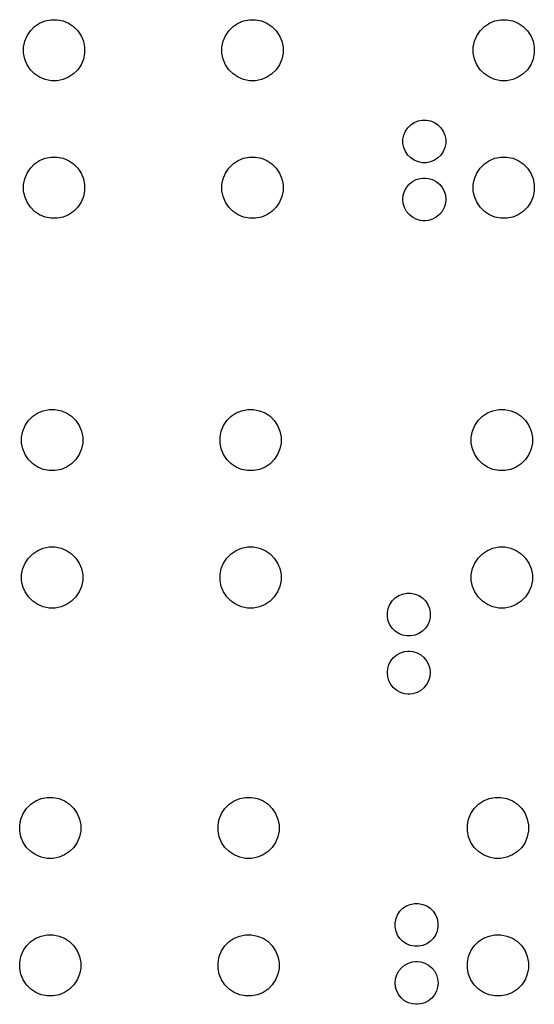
# Model space of a CAD drawing. Extents: x 3.14 to 8.97, y -6.18 to -2.48.
# Tile 6 of 8: x 6.8 to 7.46, y -4 to -2.73. Entities that reach past the tile are written whole.
import ezdxf

# ---------------------------------------------------------------- set-up
doc = ezdxf.new("R2010")
doc.units = 0
doc.header["$MEASUREMENT"] = 0
doc.layers.add('BLACK', color=7, linetype='CONTINUOUS')

msp = doc.modelspace()

# ---------------------------------------------------------------- linework, layer by layer
at = {"layer": 'BLACK', "linetype": 'CONTINUOUS'}
for p, q in [((6.81742, -2.74192), (6.82387, -2.73761)), ((6.82387, -2.73761), (6.83104, -2.73464)), ((6.83104, -2.73464), (6.83864, -2.73313)), ((6.83864, -2.73313), (6.8464, -2.73313)), ((6.8464, -2.73313), (6.854, -2.73464)), ((6.854, -2.73464), (6.86117, -2.73761)), ((6.86117, -2.73761), (6.86762, -2.74192)), ((7.07333, -2.74192), (7.07978, -2.73761)), ((7.07978, -2.73761), (7.08694, -2.73464)), ((7.08694, -2.73464), (7.09455, -2.73313)), ((7.09455, -2.73313), (7.1023, -2.73313)), ((7.1023, -2.73313), (7.10991, -2.73464)), ((7.10991, -2.73464), (7.11707, -2.73761)), ((7.11707, -2.73761), (7.12352, -2.74192)), ((7.39742, -2.74192), (7.40387, -2.73761)), ((7.40387, -2.73761), (7.41104, -2.73464)), ((7.41104, -2.73464), (7.41864, -2.73313)), ((7.41864, -2.73313), (7.4264, -2.73313)), ((7.4264, -2.73313), (7.434, -2.73464)), ((7.434, -2.73464), (7.44117, -2.73761)), ((7.44117, -2.73761), (7.44762, -2.74192)), ((6.80466, -2.76102), (6.80763, -2.75385)), ((6.80763, -2.75385), (6.81194, -2.7474)), ((6.81194, -2.7474), (6.81742, -2.74192)), ((6.86762, -2.74192), (6.8731, -2.7474)), ((6.8731, -2.7474), (6.87741, -2.75385)), ((6.87741, -2.75385), (6.88038, -2.76102)), ((7.06057, -2.76102), (7.06354, -2.75385)), ((7.06354, -2.75385), (7.06784, -2.7474)), ((7.06784, -2.7474), (7.07333, -2.74192)), ((7.12352, -2.74192), (7.12901, -2.7474)), ((7.12901, -2.7474), (7.13331, -2.75385)), ((7.13331, -2.75385), (7.13628, -2.76102)), ((7.38466, -2.76102), (7.38763, -2.75385)), ((7.38763, -2.75385), (7.39194, -2.7474)), ((7.39194, -2.7474), (7.39742, -2.74192)), ((7.44762, -2.74192), (7.4531, -2.7474)), ((7.4531, -2.7474), (7.45741, -2.75385)), ((7.45741, -2.75385), (7.46038, -2.76102)), ((6.80315, -2.76862), (6.80466, -2.76102)), ((6.88038, -2.76102), (6.88189, -2.76862)), ((7.05906, -2.76862), (7.06057, -2.76102)), ((7.13628, -2.76102), (7.1378, -2.76862)), ((7.38315, -2.76862), (7.38466, -2.76102)), ((7.46038, -2.76102), (7.46189, -2.76862)), ((6.80315, -2.77638), (6.80315, -2.76862)), ((6.80466, -2.78398), (6.80315, -2.77638)), ((6.88189, -2.77638), (6.88038, -2.78398)), ((6.88189, -2.76862), (6.88189, -2.77638)), ((7.05906, -2.77638), (7.05906, -2.76862)), ((7.06057, -2.78398), (7.05906, -2.77638)), ((7.1378, -2.77638), (7.13628, -2.78398)), ((7.1378, -2.76862), (7.1378, -2.77638)), ((7.38315, -2.77638), (7.38315, -2.76862)), ((7.38466, -2.78398), (7.38315, -2.77638)), ((7.46189, -2.77638), (7.46038, -2.78398)), ((7.46189, -2.76862), (7.46189, -2.77638)), ((6.80763, -2.79115), (6.80466, -2.78398)), ((6.81194, -2.7976), (6.80763, -2.79115)), ((6.87741, -2.79115), (6.8731, -2.7976)), ((6.88038, -2.78398), (6.87741, -2.79115)), ((7.06354, -2.79115), (7.06057, -2.78398)), ((7.06784, -2.7976), (7.06354, -2.79115)), ((7.13331, -2.79115), (7.12901, -2.7976)), ((7.13628, -2.78398), (7.13331, -2.79115)), ((7.38763, -2.79115), (7.38466, -2.78398)), ((7.39194, -2.7976), (7.38763, -2.79115)), ((7.45741, -2.79115), (7.4531, -2.7976)), ((7.46038, -2.78398), (7.45741, -2.79115)), ((6.81742, -2.80308), (6.81194, -2.7976)), ((6.82387, -2.80739), (6.81742, -2.80308)), ((6.86762, -2.80308), (6.86117, -2.80739)), ((6.8731, -2.7976), (6.86762, -2.80308)), ((7.07333, -2.80308), (7.06784, -2.7976)), ((7.07978, -2.80739), (7.07333, -2.80308)), ((7.12352, -2.80308), (7.11707, -2.80739)), ((7.12901, -2.7976), (7.12352, -2.80308)), ((7.39742, -2.80308), (7.39194, -2.7976)), ((7.40387, -2.80739), (7.39742, -2.80308)), ((7.44762, -2.80308), (7.44117, -2.80739)), ((7.4531, -2.7976), (7.44762, -2.80308)), ((6.83104, -2.81036), (6.82387, -2.80739)), ((6.83864, -2.81187), (6.83104, -2.81036)), ((6.8464, -2.81187), (6.83864, -2.81187)), ((6.854, -2.81036), (6.8464, -2.81187)), ((6.86117, -2.80739), (6.854, -2.81036)), ((7.08694, -2.81036), (7.07978, -2.80739)), ((7.09455, -2.81187), (7.08694, -2.81036)), ((7.1023, -2.81187), (7.09455, -2.81187)), ((7.10991, -2.81036), (7.1023, -2.81187)), ((7.11707, -2.80739), (7.10991, -2.81036)), ((7.41104, -2.81036), (7.40387, -2.80739)), ((7.41864, -2.81187), (7.41104, -2.81036)), ((7.4264, -2.81187), (7.41864, -2.81187)), ((7.434, -2.81036), (7.4264, -2.81187)), ((7.44117, -2.80739), (7.434, -2.81036)), ((7.30243, -2.86859), (7.30695, -2.86558)), ((7.30695, -2.86558), (7.31196, -2.8635)), ((7.31196, -2.8635), (7.31729, -2.86244)), ((7.31729, -2.86244), (7.32271, -2.86244)), ((7.32271, -2.86244), (7.32804, -2.8635)), ((7.32804, -2.8635), (7.33305, -2.86558)), ((7.33305, -2.86558), (7.33757, -2.86859)), ((7.2935, -2.88196), (7.29558, -2.87695)), ((7.29558, -2.87695), (7.29859, -2.87243)), ((7.29859, -2.87243), (7.30243, -2.86859)), ((7.33757, -2.86859), (7.34141, -2.87243)), ((7.34141, -2.87243), (7.34442, -2.87695)), ((7.34442, -2.87695), (7.3465, -2.88196)), ((7.29244, -2.88729), (7.2935, -2.88196)), ((7.29244, -2.89271), (7.29244, -2.88729)), ((7.2935, -2.89804), (7.29244, -2.89271)), ((7.3465, -2.88196), (7.34756, -2.88729)), ((7.34756, -2.89271), (7.3465, -2.89804)), ((7.34756, -2.88729), (7.34756, -2.89271)), ((7.29558, -2.90305), (7.2935, -2.89804)), ((7.29859, -2.90757), (7.29558, -2.90305)), ((7.34442, -2.90305), (7.34141, -2.90757)), ((7.3465, -2.89804), (7.34442, -2.90305)), ((6.81194, -2.92457), (6.81742, -2.91908)), ((6.81742, -2.91908), (6.82387, -2.91478)), ((6.82387, -2.91478), (6.83104, -2.91181)), ((6.83104, -2.91181), (6.83864, -2.9103)), ((6.83864, -2.9103), (6.8464, -2.9103)), ((6.8464, -2.9103), (6.854, -2.91181)), ((6.854, -2.91181), (6.86117, -2.91478)), ((6.86117, -2.91478), (6.86762, -2.91908)), ((6.86762, -2.91908), (6.8731, -2.92457)), ((7.06784, -2.92457), (7.07333, -2.91908)), ((7.07333, -2.91908), (7.07978, -2.91478)), ((7.07978, -2.91478), (7.08694, -2.91181)), ((7.08694, -2.91181), (7.09455, -2.9103)), ((7.09455, -2.9103), (7.1023, -2.9103)), ((7.1023, -2.9103), (7.10991, -2.91181)), ((7.10991, -2.91181), (7.11707, -2.91478)), ((7.11707, -2.91478), (7.12352, -2.91908)), ((7.12352, -2.91908), (7.12901, -2.92457)), ((7.30243, -2.91141), (7.29859, -2.90757)), ((7.30695, -2.91442), (7.30243, -2.91141)), ((7.31196, -2.9165), (7.30695, -2.91442)), ((7.31729, -2.91756), (7.31196, -2.9165)), ((7.32271, -2.91756), (7.31729, -2.91756)), ((7.32804, -2.9165), (7.32271, -2.91756)), ((7.33305, -2.91442), (7.32804, -2.9165)), ((7.33757, -2.91141), (7.33305, -2.91442)), ((7.34141, -2.90757), (7.33757, -2.91141)), ((7.39194, -2.92457), (7.39742, -2.91908)), ((7.39742, -2.91908), (7.40387, -2.91478)), ((7.40387, -2.91478), (7.41104, -2.91181)), ((7.41104, -2.91181), (7.41864, -2.9103)), ((7.41864, -2.9103), (7.4264, -2.9103)), ((7.4264, -2.9103), (7.434, -2.91181)), ((7.434, -2.91181), (7.44117, -2.91478)), ((7.44117, -2.91478), (7.44762, -2.91908)), ((7.44762, -2.91908), (7.4531, -2.92457)), ((6.80466, -2.93818), (6.80763, -2.93102)), ((6.80763, -2.93102), (6.81194, -2.92457)), ((6.8731, -2.92457), (6.87741, -2.93102)), ((6.87741, -2.93102), (6.88038, -2.93818)), ((7.06057, -2.93818), (7.06354, -2.93102)), ((7.06354, -2.93102), (7.06784, -2.92457)), ((7.12901, -2.92457), (7.13331, -2.93102)), ((7.13331, -2.93102), (7.13628, -2.93818)), ((7.38466, -2.93818), (7.38763, -2.93102)), ((7.38763, -2.93102), (7.39194, -2.92457)), ((7.4531, -2.92457), (7.45741, -2.93102)), ((7.45741, -2.93102), (7.46038, -2.93818)), ((6.80315, -2.94579), (6.80466, -2.93818)), ((6.88038, -2.93818), (6.88189, -2.94579)), ((7.05906, -2.94579), (7.06057, -2.93818)), ((7.13628, -2.93818), (7.1378, -2.94579)), ((7.30042, -2.94522), (7.30461, -2.94178)), ((7.30461, -2.94178), (7.3094, -2.93922)), ((7.3094, -2.93922), (7.3146, -2.93764)), ((7.3146, -2.93764), (7.31865, -2.93724)), ((7.31865, -2.93724), (7.32135, -2.93724)), ((7.32135, -2.93724), (7.3254, -2.93764)), ((7.3254, -2.93764), (7.3306, -2.93922)), ((7.3306, -2.93922), (7.33539, -2.94178)), ((7.33539, -2.94178), (7.33958, -2.94522)), ((7.38315, -2.94579), (7.38466, -2.93818)), ((7.46038, -2.93818), (7.46189, -2.94579)), ((6.80315, -2.95354), (6.80315, -2.94579)), ((6.80466, -2.96115), (6.80315, -2.95354)), ((6.88189, -2.95354), (6.88038, -2.96115)), ((6.88189, -2.94579), (6.88189, -2.95354)), ((7.05906, -2.95354), (7.05906, -2.94579)), ((7.06057, -2.96115), (7.05906, -2.95354)), ((7.1378, -2.95354), (7.13628, -2.96115)), ((7.1378, -2.94579), (7.1378, -2.95354)), ((7.29284, -2.9594), (7.29442, -2.95421)), ((7.29442, -2.95421), (7.29697, -2.94942)), ((7.29697, -2.94942), (7.30042, -2.94522)), ((7.33958, -2.94522), (7.34303, -2.94942)), ((7.34303, -2.94942), (7.34558, -2.95421)), ((7.34558, -2.95421), (7.34716, -2.9594)), ((7.38315, -2.95354), (7.38315, -2.94579)), ((7.38466, -2.96115), (7.38315, -2.95354)), ((7.46189, -2.95354), (7.46038, -2.96115)), ((7.46189, -2.94579), (7.46189, -2.95354)), ((6.80763, -2.96831), (6.80466, -2.96115)), ((6.81194, -2.97476), (6.80763, -2.96831)), ((6.87741, -2.96831), (6.8731, -2.97476)), ((6.88038, -2.96115), (6.87741, -2.96831)), ((7.06354, -2.96831), (7.06057, -2.96115)), ((7.06784, -2.97476), (7.06354, -2.96831)), ((7.13331, -2.96831), (7.12901, -2.97476)), ((7.13628, -2.96115), (7.13331, -2.96831)), ((7.29231, -2.9648), (7.29284, -2.9594)), ((7.29284, -2.97021), (7.29231, -2.9648)), ((7.34716, -2.9594), (7.34769, -2.9648)), ((7.34769, -2.9648), (7.34716, -2.97021)), ((7.38763, -2.96831), (7.38466, -2.96115)), ((7.39194, -2.97476), (7.38763, -2.96831)), ((7.45741, -2.96831), (7.4531, -2.97476)), ((7.46038, -2.96115), (7.45741, -2.96831)), ((6.81742, -2.98025), (6.81194, -2.97476)), ((6.82387, -2.98455), (6.81742, -2.98025)), ((6.86762, -2.98025), (6.86117, -2.98455)), ((6.8731, -2.97476), (6.86762, -2.98025)), ((7.07333, -2.98025), (7.06784, -2.97476)), ((7.07978, -2.98455), (7.07333, -2.98025)), ((7.12352, -2.98025), (7.11707, -2.98455)), ((7.12901, -2.97476), (7.12352, -2.98025)), ((7.29442, -2.9754), (7.29284, -2.97021)), ((7.29697, -2.98019), (7.29442, -2.9754)), ((7.30042, -2.98438), (7.29697, -2.98019)), ((7.34303, -2.98019), (7.33958, -2.98438)), ((7.34558, -2.9754), (7.34303, -2.98019)), ((7.34716, -2.97021), (7.34558, -2.9754)), ((7.39742, -2.98025), (7.39194, -2.97476)), ((7.40387, -2.98455), (7.39742, -2.98025)), ((7.44762, -2.98025), (7.44117, -2.98455)), ((7.4531, -2.97476), (7.44762, -2.98025)), ((6.83104, -2.98752), (6.82387, -2.98455)), ((6.83864, -2.98904), (6.83104, -2.98752)), ((6.8464, -2.98904), (6.83864, -2.98904)), ((6.854, -2.98752), (6.8464, -2.98904)), ((6.86117, -2.98455), (6.854, -2.98752)), ((7.08694, -2.98752), (7.07978, -2.98455)), ((7.09455, -2.98904), (7.08694, -2.98752)), ((7.1023, -2.98904), (7.09455, -2.98904)), ((7.10991, -2.98752), (7.1023, -2.98904)), ((7.11707, -2.98455), (7.10991, -2.98752)), ((7.30461, -2.98783), (7.30042, -2.98438)), ((7.3094, -2.99039), (7.30461, -2.98783)), ((7.3146, -2.99196), (7.3094, -2.99039)), ((7.31865, -2.99236), (7.3146, -2.99196)), ((7.32135, -2.99236), (7.31865, -2.99236)), ((7.3254, -2.99196), (7.32135, -2.99236)), ((7.3306, -2.99039), (7.3254, -2.99196)), ((7.33539, -2.98783), (7.3306, -2.99039)), ((7.33958, -2.98438), (7.33539, -2.98783)), ((7.41104, -2.98752), (7.40387, -2.98455)), ((7.41864, -2.98904), (7.41104, -2.98752)), ((7.4264, -2.98904), (7.41864, -2.98904)), ((7.434, -2.98752), (7.4264, -2.98904)), ((7.44117, -2.98455), (7.434, -2.98752)), ((6.82852, -3.23714), (6.83612, -3.23563)), ((6.83612, -3.23563), (6.84388, -3.23563)), ((6.84388, -3.23563), (6.85148, -3.23714)), ((7.08442, -3.23714), (7.09203, -3.23563)), ((7.09203, -3.23563), (7.09978, -3.23563)), ((7.09978, -3.23563), (7.10739, -3.23714)), ((7.40852, -3.23714), (7.41612, -3.23563)), ((7.41612, -3.23563), (7.42388, -3.23563)), ((7.42388, -3.23563), (7.43148, -3.23714)), ((6.80942, -3.2499), (6.8149, -3.24442)), ((6.8149, -3.24442), (6.82135, -3.24011)), ((6.82135, -3.24011), (6.82852, -3.23714)), ((6.85148, -3.23714), (6.85865, -3.24011)), ((6.85865, -3.24011), (6.8651, -3.24442)), ((6.8651, -3.24442), (6.87058, -3.2499)), ((7.06532, -3.2499), (7.07081, -3.24442)), ((7.07081, -3.24442), (7.07726, -3.24011)), ((7.07726, -3.24011), (7.08442, -3.23714)), ((7.10739, -3.23714), (7.11455, -3.24011)), ((7.11455, -3.24011), (7.121, -3.24442)), ((7.121, -3.24442), (7.12649, -3.2499)), ((7.38942, -3.2499), (7.3949, -3.24442)), ((7.3949, -3.24442), (7.40135, -3.24011)), ((7.40135, -3.24011), (7.40852, -3.23714)), ((7.43148, -3.23714), (7.43865, -3.24011)), ((7.43865, -3.24011), (7.4451, -3.24442)), ((7.4451, -3.24442), (7.45058, -3.2499)), ((6.80214, -3.26352), (6.80511, -3.25635)), ((6.80511, -3.25635), (6.80942, -3.2499)), ((6.87058, -3.2499), (6.87489, -3.25635)), ((6.87489, -3.25635), (6.87786, -3.26352)), ((7.05805, -3.26352), (7.06102, -3.25635)), ((7.06102, -3.25635), (7.06532, -3.2499)), ((7.12649, -3.2499), (7.13079, -3.25635)), ((7.13079, -3.25635), (7.13376, -3.26352)), ((7.38214, -3.26352), (7.38511, -3.25635)), ((7.38511, -3.25635), (7.38942, -3.2499)), ((7.45058, -3.2499), (7.45489, -3.25635)), ((7.45489, -3.25635), (7.45786, -3.26352)), ((6.80063, -3.27112), (6.80214, -3.26352)), ((6.80063, -3.27888), (6.80063, -3.27112)), ((6.87786, -3.26352), (6.87937, -3.27112)), ((6.87937, -3.27112), (6.87937, -3.27888)), ((7.05654, -3.27112), (7.05805, -3.26352)), ((7.05654, -3.27888), (7.05654, -3.27112)), ((7.13376, -3.26352), (7.13528, -3.27112)), ((7.13528, -3.27112), (7.13528, -3.27888)), ((7.38063, -3.27112), (7.38214, -3.26352)), ((7.38063, -3.27888), (7.38063, -3.27112)), ((7.45786, -3.26352), (7.45937, -3.27112)), ((7.45937, -3.27112), (7.45937, -3.27888)), ((6.80214, -3.28648), (6.80063, -3.27888)), ((6.80511, -3.29365), (6.80214, -3.28648)), ((6.87786, -3.28648), (6.87489, -3.29365)), ((6.87937, -3.27888), (6.87786, -3.28648)), ((7.05805, -3.28648), (7.05654, -3.27888)), ((7.06102, -3.29365), (7.05805, -3.28648)), ((7.13376, -3.28648), (7.13079, -3.29365)), ((7.13528, -3.27888), (7.13376, -3.28648)), ((7.38214, -3.28648), (7.38063, -3.27888)), ((7.38511, -3.29365), (7.38214, -3.28648)), ((7.45786, -3.28648), (7.45489, -3.29365)), ((7.45937, -3.27888), (7.45786, -3.28648)), ((6.80942, -3.3001), (6.80511, -3.29365)), ((6.87489, -3.29365), (6.87058, -3.3001)), ((7.06532, -3.3001), (7.06102, -3.29365)), ((7.13079, -3.29365), (7.12649, -3.3001)), ((7.38942, -3.3001), (7.38511, -3.29365)), ((7.45489, -3.29365), (7.45058, -3.3001)), ((6.8149, -3.30558), (6.80942, -3.3001)), ((6.82135, -3.30989), (6.8149, -3.30558)), ((6.82852, -3.31286), (6.82135, -3.30989)), ((6.85865, -3.30989), (6.85148, -3.31286)), ((6.8651, -3.30558), (6.85865, -3.30989)), ((6.87058, -3.3001), (6.8651, -3.30558)), ((7.07081, -3.30558), (7.06532, -3.3001)), ((7.07726, -3.30989), (7.07081, -3.30558)), ((7.08442, -3.31286), (7.07726, -3.30989)), ((7.11455, -3.30989), (7.10739, -3.31286)), ((7.121, -3.30558), (7.11455, -3.30989)), ((7.12649, -3.3001), (7.121, -3.30558)), ((7.3949, -3.30558), (7.38942, -3.3001)), ((7.40135, -3.30989), (7.3949, -3.30558)), ((7.40852, -3.31286), (7.40135, -3.30989)), ((7.43865, -3.30989), (7.43148, -3.31286)), ((7.4451, -3.30558), (7.43865, -3.30989)), ((7.45058, -3.3001), (7.4451, -3.30558)), ((6.83612, -3.31437), (6.82852, -3.31286)), ((6.84388, -3.31437), (6.83612, -3.31437)), ((6.85148, -3.31286), (6.84388, -3.31437)), ((7.09203, -3.31437), (7.08442, -3.31286)), ((7.09978, -3.31437), (7.09203, -3.31437)), ((7.10739, -3.31286), (7.09978, -3.31437)), ((7.41612, -3.31437), (7.40852, -3.31286)), ((7.42388, -3.31437), (7.41612, -3.31437)), ((7.43148, -3.31286), (7.42388, -3.31437)), ((6.82852, -3.41431), (6.83612, -3.4128)), ((6.83612, -3.4128), (6.84388, -3.4128)), ((6.84388, -3.4128), (6.85148, -3.41431)), ((7.08442, -3.41431), (7.09203, -3.4128)), ((7.09203, -3.4128), (7.09978, -3.4128)), ((7.09978, -3.4128), (7.10739, -3.41431)), ((7.40852, -3.41431), (7.41612, -3.4128)), ((7.41612, -3.4128), (7.42388, -3.4128)), ((7.42388, -3.4128), (7.43148, -3.41431)), ((6.80942, -3.42707), (6.8149, -3.42158)), ((6.8149, -3.42158), (6.82135, -3.41728)), ((6.82135, -3.41728), (6.82852, -3.41431)), ((6.85148, -3.41431), (6.85865, -3.41728)), ((6.85865, -3.41728), (6.8651, -3.42158)), ((6.8651, -3.42158), (6.87058, -3.42707)), ((7.06532, -3.42707), (7.07081, -3.42158)), ((7.07081, -3.42158), (7.07726, -3.41728)), ((7.07726, -3.41728), (7.08442, -3.41431)), ((7.10739, -3.41431), (7.11455, -3.41728)), ((7.11455, -3.41728), (7.121, -3.42158)), ((7.121, -3.42158), (7.12649, -3.42707)), ((7.38942, -3.42707), (7.3949, -3.42158)), ((7.3949, -3.42158), (7.40135, -3.41728)), ((7.40135, -3.41728), (7.40852, -3.41431)), ((7.43148, -3.41431), (7.43865, -3.41728)), ((7.43865, -3.41728), (7.4451, -3.42158)), ((7.4451, -3.42158), (7.45058, -3.42707)), ((6.80214, -3.44068), (6.80511, -3.43352)), ((6.80511, -3.43352), (6.80942, -3.42707)), ((6.87058, -3.42707), (6.87489, -3.43352)), ((6.87489, -3.43352), (6.87786, -3.44068)), ((7.05805, -3.44068), (7.06102, -3.43352)), ((7.06102, -3.43352), (7.06532, -3.42707)), ((7.12649, -3.42707), (7.13079, -3.43352)), ((7.13079, -3.43352), (7.13376, -3.44068)), ((7.38214, -3.44068), (7.38511, -3.43352)), ((7.38511, -3.43352), (7.38942, -3.42707)), ((7.45058, -3.42707), (7.45489, -3.43352)), ((7.45489, -3.43352), (7.45786, -3.44068)), ((6.80063, -3.44829), (6.80214, -3.44068)), ((6.80063, -3.45604), (6.80063, -3.44829)), ((6.87786, -3.44068), (6.87937, -3.44829)), ((6.87937, -3.44829), (6.87937, -3.45604)), ((7.05654, -3.44829), (7.05805, -3.44068)), ((7.05654, -3.45604), (7.05654, -3.44829)), ((7.13376, -3.44068), (7.13528, -3.44829)), ((7.13528, -3.44829), (7.13528, -3.45604)), ((7.38063, -3.44829), (7.38214, -3.44068)), ((7.38063, -3.45604), (7.38063, -3.44829)), ((7.45786, -3.44068), (7.45937, -3.44829)), ((7.45937, -3.44829), (7.45937, -3.45604)), ((6.80214, -3.46365), (6.80063, -3.45604)), ((6.80511, -3.47081), (6.80214, -3.46365)), ((6.87786, -3.46365), (6.87489, -3.47081)), ((6.87937, -3.45604), (6.87786, -3.46365)), ((7.05805, -3.46365), (7.05654, -3.45604)), ((7.06102, -3.47081), (7.05805, -3.46365)), ((7.13376, -3.46365), (7.13079, -3.47081)), ((7.13528, -3.45604), (7.13376, -3.46365)), ((7.38214, -3.46365), (7.38063, -3.45604)), ((7.38511, -3.47081), (7.38214, -3.46365)), ((7.45786, -3.46365), (7.45489, -3.47081)), ((7.45937, -3.45604), (7.45786, -3.46365)), ((6.80942, -3.47726), (6.80511, -3.47081)), ((6.8149, -3.48275), (6.80942, -3.47726)), ((6.87058, -3.47726), (6.8651, -3.48275)), ((6.87489, -3.47081), (6.87058, -3.47726)), ((7.06532, -3.47726), (7.06102, -3.47081)), ((7.07081, -3.48275), (7.06532, -3.47726)), ((7.12649, -3.47726), (7.121, -3.48275)), ((7.13079, -3.47081), (7.12649, -3.47726)), ((7.28243, -3.47859), (7.28695, -3.47558)), ((7.28695, -3.47558), (7.29196, -3.4735)), ((7.29196, -3.4735), (7.29729, -3.47244)), ((7.29729, -3.47244), (7.30271, -3.47244)), ((7.30271, -3.47244), (7.30804, -3.4735)), ((7.30804, -3.4735), (7.31305, -3.47558)), ((7.31305, -3.47558), (7.31757, -3.47859)), ((7.38942, -3.47726), (7.38511, -3.47081)), ((7.3949, -3.48275), (7.38942, -3.47726)), ((7.45058, -3.47726), (7.4451, -3.48275)), ((7.45489, -3.47081), (7.45058, -3.47726)), ((6.82135, -3.48705), (6.8149, -3.48275)), ((6.82852, -3.49002), (6.82135, -3.48705)), ((6.83612, -3.49154), (6.82852, -3.49002)), ((6.85148, -3.49002), (6.84388, -3.49154)), ((6.85865, -3.48705), (6.85148, -3.49002)), ((6.8651, -3.48275), (6.85865, -3.48705)), ((7.07726, -3.48705), (7.07081, -3.48275)), ((7.08442, -3.49002), (7.07726, -3.48705)), ((7.09203, -3.49154), (7.08442, -3.49002)), ((7.10739, -3.49002), (7.09978, -3.49154)), ((7.11455, -3.48705), (7.10739, -3.49002)), ((7.121, -3.48275), (7.11455, -3.48705)), ((7.2735, -3.49196), (7.27558, -3.48695)), ((7.27558, -3.48695), (7.27859, -3.48243)), ((7.27859, -3.48243), (7.28243, -3.47859)), ((7.31757, -3.47859), (7.32141, -3.48243)), ((7.32141, -3.48243), (7.32442, -3.48695)), ((7.32442, -3.48695), (7.3265, -3.49196)), ((7.40135, -3.48705), (7.3949, -3.48275)), ((7.40852, -3.49002), (7.40135, -3.48705)), ((7.41612, -3.49154), (7.40852, -3.49002)), ((7.43148, -3.49002), (7.42388, -3.49154)), ((7.43865, -3.48705), (7.43148, -3.49002)), ((7.4451, -3.48275), (7.43865, -3.48705)), ((6.84388, -3.49154), (6.83612, -3.49154)), ((7.09978, -3.49154), (7.09203, -3.49154)), ((7.27244, -3.49729), (7.2735, -3.49196)), ((7.27244, -3.50271), (7.27244, -3.49729)), ((7.2735, -3.50804), (7.27244, -3.50271)), ((7.3265, -3.49196), (7.32756, -3.49729)), ((7.32756, -3.50271), (7.3265, -3.50804)), ((7.32756, -3.49729), (7.32756, -3.50271)), ((7.42388, -3.49154), (7.41612, -3.49154)), ((7.27558, -3.51305), (7.2735, -3.50804)), ((7.27859, -3.51757), (7.27558, -3.51305)), ((7.32442, -3.51305), (7.32141, -3.51757)), ((7.3265, -3.50804), (7.32442, -3.51305)), ((7.28243, -3.52141), (7.27859, -3.51757)), ((7.28695, -3.52442), (7.28243, -3.52141)), ((7.29196, -3.5265), (7.28695, -3.52442)), ((7.29729, -3.52756), (7.29196, -3.5265)), ((7.30271, -3.52756), (7.29729, -3.52756)), ((7.30804, -3.5265), (7.30271, -3.52756)), ((7.31305, -3.52442), (7.30804, -3.5265)), ((7.31757, -3.52141), (7.31305, -3.52442)), ((7.32141, -3.51757), (7.31757, -3.52141)), ((7.28042, -3.55522), (7.28461, -3.55178)), ((7.28461, -3.55178), (7.2894, -3.54922)), ((7.2894, -3.54922), (7.2946, -3.54764)), ((7.2946, -3.54764), (7.29865, -3.54724)), ((7.29865, -3.54724), (7.30135, -3.54724)), ((7.30135, -3.54724), (7.3054, -3.54764)), ((7.3054, -3.54764), (7.3106, -3.54922)), ((7.3106, -3.54922), (7.31539, -3.55178)), ((7.31539, -3.55178), (7.31958, -3.55522)), ((7.27284, -3.5694), (7.27442, -3.56421)), ((7.27442, -3.56421), (7.27697, -3.55942)), ((7.27697, -3.55942), (7.28042, -3.55522)), ((7.31958, -3.55522), (7.32303, -3.55942)), ((7.32303, -3.55942), (7.32558, -3.56421)), ((7.32558, -3.56421), (7.32716, -3.5694)), ((7.27231, -3.5748), (7.27284, -3.5694)), ((7.27284, -3.58021), (7.27231, -3.5748)), ((7.32716, -3.5694), (7.32769, -3.5748)), ((7.32769, -3.5748), (7.32716, -3.58021)), ((7.27442, -3.5854), (7.27284, -3.58021)), ((7.27697, -3.59019), (7.27442, -3.5854)), ((7.28042, -3.59438), (7.27697, -3.59019)), ((7.32303, -3.59019), (7.31958, -3.59438)), ((7.32558, -3.5854), (7.32303, -3.59019)), ((7.32716, -3.58021), (7.32558, -3.5854)), ((7.28461, -3.59783), (7.28042, -3.59438)), ((7.2894, -3.60039), (7.28461, -3.59783)), ((7.2946, -3.60196), (7.2894, -3.60039)), ((7.29865, -3.60236), (7.2946, -3.60196)), ((7.30135, -3.60236), (7.29865, -3.60236)), ((7.3054, -3.60196), (7.30135, -3.60236)), ((7.3106, -3.60039), (7.3054, -3.60196)), ((7.31539, -3.59783), (7.3106, -3.60039)), ((7.31958, -3.59438), (7.31539, -3.59783)), ((6.81238, -3.74442), (6.81883, -3.74011)), ((6.81883, -3.74011), (6.826, -3.73714)), ((6.826, -3.73714), (6.8336, -3.73563)), ((6.8336, -3.73563), (6.84136, -3.73563)), ((6.84136, -3.73563), (6.84896, -3.73714)), ((6.84896, -3.73714), (6.85613, -3.74011)), ((6.85613, -3.74011), (6.86258, -3.74442)), ((7.06829, -3.74442), (7.07474, -3.74011)), ((7.07474, -3.74011), (7.0819, -3.73714)), ((7.0819, -3.73714), (7.08951, -3.73563)), ((7.08951, -3.73563), (7.09726, -3.73563)), ((7.09726, -3.73563), (7.10487, -3.73714)), ((7.10487, -3.73714), (7.11203, -3.74011)), ((7.11203, -3.74011), (7.11848, -3.74442)), ((7.3899, -3.74442), (7.39635, -3.74011)), ((7.39635, -3.74011), (7.40352, -3.73714)), ((7.40352, -3.73714), (7.41112, -3.73563)), ((7.41112, -3.73563), (7.41888, -3.73563)), ((7.41888, -3.73563), (7.42648, -3.73714)), ((7.42648, -3.73714), (7.43365, -3.74011)), ((7.43365, -3.74011), (7.4401, -3.74442)), ((6.79962, -3.76352), (6.80259, -3.75635)), ((6.80259, -3.75635), (6.8069, -3.7499)), ((6.8069, -3.7499), (6.81238, -3.74442)), ((6.86258, -3.74442), (6.86806, -3.7499)), ((6.86806, -3.7499), (6.87237, -3.75635)), ((6.87237, -3.75635), (6.87534, -3.76352)), ((7.05553, -3.76352), (7.0585, -3.75635)), ((7.0585, -3.75635), (7.06281, -3.7499)), ((7.06281, -3.7499), (7.06829, -3.74442)), ((7.11848, -3.74442), (7.12397, -3.7499)), ((7.12397, -3.7499), (7.12828, -3.75635)), ((7.12828, -3.75635), (7.13124, -3.76352)), ((7.37714, -3.76352), (7.38011, -3.75635)), ((7.38011, -3.75635), (7.38442, -3.7499)), ((7.38442, -3.7499), (7.3899, -3.74442)), ((7.4401, -3.74442), (7.44558, -3.7499)), ((7.44558, -3.7499), (7.44989, -3.75635)), ((7.44989, -3.75635), (7.45286, -3.76352)), ((6.79811, -3.77112), (6.79962, -3.76352)), ((6.87534, -3.76352), (6.87685, -3.77112)), ((7.05402, -3.77112), (7.05553, -3.76352)), ((7.13124, -3.76352), (7.13276, -3.77112)), ((7.37563, -3.77112), (7.37714, -3.76352)), ((7.45286, -3.76352), (7.45437, -3.77112)), ((6.79811, -3.77888), (6.79811, -3.77112)), ((6.79962, -3.78648), (6.79811, -3.77888)), ((6.87685, -3.77888), (6.87534, -3.78648)), ((6.87685, -3.77112), (6.87685, -3.77888)), ((7.05402, -3.77888), (7.05402, -3.77112)), ((7.05553, -3.78648), (7.05402, -3.77888)), ((7.13276, -3.77888), (7.13124, -3.78648)), ((7.13276, -3.77112), (7.13276, -3.77888)), ((7.37563, -3.77888), (7.37563, -3.77112)), ((7.37714, -3.78648), (7.37563, -3.77888)), ((7.45437, -3.77888), (7.45286, -3.78648)), ((7.45437, -3.77112), (7.45437, -3.77888)), ((6.80259, -3.79365), (6.79962, -3.78648)), ((6.8069, -3.8001), (6.80259, -3.79365)), ((6.87237, -3.79365), (6.86806, -3.8001)), ((6.87534, -3.78648), (6.87237, -3.79365)), ((7.0585, -3.79365), (7.05553, -3.78648)), ((7.06281, -3.8001), (7.0585, -3.79365)), ((7.12828, -3.79365), (7.12397, -3.8001)), ((7.13124, -3.78648), (7.12828, -3.79365)), ((7.38011, -3.79365), (7.37714, -3.78648)), ((7.38442, -3.8001), (7.38011, -3.79365)), ((7.44989, -3.79365), (7.44558, -3.8001)), ((7.45286, -3.78648), (7.44989, -3.79365)), ((6.81238, -3.80558), (6.8069, -3.8001)), ((6.81883, -3.80989), (6.81238, -3.80558)), ((6.86258, -3.80558), (6.85613, -3.80989)), ((6.86806, -3.8001), (6.86258, -3.80558)), ((7.06829, -3.80558), (7.06281, -3.8001)), ((7.07474, -3.80989), (7.06829, -3.80558)), ((7.11848, -3.80558), (7.11203, -3.80989)), ((7.12397, -3.8001), (7.11848, -3.80558)), ((7.3899, -3.80558), (7.38442, -3.8001)), ((7.39635, -3.80989), (7.3899, -3.80558)), ((7.4401, -3.80558), (7.43365, -3.80989)), ((7.44558, -3.8001), (7.4401, -3.80558)), ((6.826, -3.81286), (6.81883, -3.80989)), ((6.8336, -3.81437), (6.826, -3.81286)), ((6.84136, -3.81437), (6.8336, -3.81437)), ((6.84896, -3.81286), (6.84136, -3.81437)), ((6.85613, -3.80989), (6.84896, -3.81286)), ((7.0819, -3.81286), (7.07474, -3.80989)), ((7.08951, -3.81437), (7.0819, -3.81286)), ((7.09726, -3.81437), (7.08951, -3.81437)), ((7.10487, -3.81286), (7.09726, -3.81437)), ((7.11203, -3.80989), (7.10487, -3.81286)), ((7.40352, -3.81286), (7.39635, -3.80989)), ((7.41112, -3.81437), (7.40352, -3.81286)), ((7.41888, -3.81437), (7.41112, -3.81437)), ((7.42648, -3.81286), (7.41888, -3.81437)), ((7.43365, -3.80989), (7.42648, -3.81286)), ((7.28558, -3.88695), (7.28859, -3.88243)), ((7.28859, -3.88243), (7.29243, -3.87859)), ((7.29243, -3.87859), (7.29695, -3.87558)), ((7.29695, -3.87558), (7.30196, -3.8735)), ((7.30196, -3.8735), (7.30729, -3.87244)), ((7.30729, -3.87244), (7.31271, -3.87244)), ((7.31271, -3.87244), (7.31804, -3.8735)), ((7.31804, -3.8735), (7.32305, -3.87558)), ((7.32305, -3.87558), (7.32757, -3.87859)), ((7.32757, -3.87859), (7.33141, -3.88243)), ((7.33141, -3.88243), (7.33442, -3.88695)), ((7.28244, -3.89729), (7.2835, -3.89196)), ((7.2835, -3.89196), (7.28558, -3.88695)), ((7.33442, -3.88695), (7.3365, -3.89196)), ((7.3365, -3.89196), (7.33756, -3.89729)), ((7.28244, -3.90271), (7.28244, -3.89729)), ((7.2835, -3.90804), (7.28244, -3.90271)), ((7.28558, -3.91305), (7.2835, -3.90804)), ((7.3365, -3.90804), (7.33442, -3.91305)), ((7.33756, -3.90271), (7.3365, -3.90804)), ((7.33756, -3.89729), (7.33756, -3.90271)), ((6.8069, -3.92707), (6.81238, -3.92158)), ((6.81238, -3.92158), (6.81883, -3.91728)), ((6.81883, -3.91728), (6.826, -3.91431)), ((6.826, -3.91431), (6.8336, -3.9128)), ((6.8336, -3.9128), (6.84136, -3.9128)), ((6.84136, -3.9128), (6.84896, -3.91431)), ((6.84896, -3.91431), (6.85613, -3.91728)), ((6.85613, -3.91728), (6.86258, -3.92158)), ((6.86258, -3.92158), (6.86806, -3.92707)), ((7.06281, -3.92707), (7.06829, -3.92158)), ((7.06829, -3.92158), (7.07474, -3.91728)), ((7.07474, -3.91728), (7.0819, -3.91431)), ((7.0819, -3.91431), (7.08951, -3.9128)), ((7.08951, -3.9128), (7.09726, -3.9128)), ((7.09726, -3.9128), (7.10487, -3.91431)), ((7.10487, -3.91431), (7.11203, -3.91728)), ((7.11203, -3.91728), (7.11848, -3.92158)), ((7.11848, -3.92158), (7.12397, -3.92707)), ((7.28859, -3.91757), (7.28558, -3.91305)), ((7.29243, -3.92141), (7.28859, -3.91757)), ((7.29695, -3.92442), (7.29243, -3.92141)), ((7.32757, -3.92141), (7.32305, -3.92442)), ((7.33141, -3.91757), (7.32757, -3.92141)), ((7.33442, -3.91305), (7.33141, -3.91757)), ((7.38442, -3.92707), (7.3899, -3.92158)), ((7.3899, -3.92158), (7.39635, -3.91728)), ((7.39635, -3.91728), (7.40352, -3.91431)), ((7.40352, -3.91431), (7.41112, -3.9128)), ((7.41112, -3.9128), (7.41888, -3.9128)), ((7.41888, -3.9128), (7.42648, -3.91431)), ((7.42648, -3.91431), (7.43365, -3.91728)), ((7.43365, -3.91728), (7.4401, -3.92158)), ((7.4401, -3.92158), (7.44558, -3.92707)), ((6.79962, -3.94068), (6.80259, -3.93352)), ((6.80259, -3.93352), (6.8069, -3.92707)), ((6.86806, -3.92707), (6.87237, -3.93352)), ((6.87237, -3.93352), (6.87534, -3.94068)), ((7.05553, -3.94068), (7.0585, -3.93352)), ((7.0585, -3.93352), (7.06281, -3.92707)), ((7.12397, -3.92707), (7.12828, -3.93352)), ((7.12828, -3.93352), (7.13124, -3.94068)), ((7.30196, -3.9265), (7.29695, -3.92442)), ((7.30729, -3.92756), (7.30196, -3.9265)), ((7.31271, -3.92756), (7.30729, -3.92756)), ((7.31804, -3.9265), (7.31271, -3.92756)), ((7.32305, -3.92442), (7.31804, -3.9265)), ((7.37714, -3.94068), (7.38011, -3.93352)), ((7.38011, -3.93352), (7.38442, -3.92707)), ((7.44558, -3.92707), (7.44989, -3.93352)), ((7.44989, -3.93352), (7.45286, -3.94068)), ((6.79811, -3.94829), (6.79962, -3.94068)), ((6.87534, -3.94068), (6.87685, -3.94829)), ((7.05402, -3.94829), (7.05553, -3.94068)), ((7.13124, -3.94068), (7.13276, -3.94829)), ((7.3046, -3.94764), (7.30865, -3.94724)), ((7.30865, -3.94724), (7.31135, -3.94724)), ((7.31135, -3.94724), (7.3154, -3.94764)), ((7.37563, -3.94829), (7.37714, -3.94068)), ((7.45286, -3.94068), (7.45437, -3.94829)), ((6.79811, -3.95604), (6.79811, -3.94829)), ((6.79962, -3.96365), (6.79811, -3.95604)), ((6.87685, -3.95604), (6.87534, -3.96365)), ((6.87685, -3.94829), (6.87685, -3.95604)), ((7.05402, -3.95604), (7.05402, -3.94829)), ((7.05553, -3.96365), (7.05402, -3.95604)), ((7.13276, -3.95604), (7.13124, -3.96365)), ((7.13276, -3.94829), (7.13276, -3.95604)), ((7.28442, -3.96421), (7.28697, -3.95942)), ((7.28697, -3.95942), (7.29042, -3.95522)), ((7.29042, -3.95522), (7.29461, -3.95178)), ((7.29461, -3.95178), (7.2994, -3.94922)), ((7.2994, -3.94922), (7.3046, -3.94764)), ((7.3154, -3.94764), (7.3206, -3.94922)), ((7.3206, -3.94922), (7.32539, -3.95178)), ((7.32539, -3.95178), (7.32958, -3.95522)), ((7.32958, -3.95522), (7.33303, -3.95942)), ((7.33303, -3.95942), (7.33558, -3.96421)), ((7.37563, -3.95604), (7.37563, -3.94829)), ((7.37714, -3.96365), (7.37563, -3.95604)), ((7.45437, -3.95604), (7.45286, -3.96365)), ((7.45437, -3.94829), (7.45437, -3.95604)), ((6.80259, -3.97081), (6.79962, -3.96365)), ((6.8069, -3.97726), (6.80259, -3.97081)), ((6.87237, -3.97081), (6.86806, -3.97726)), ((6.87534, -3.96365), (6.87237, -3.97081)), ((7.0585, -3.97081), (7.05553, -3.96365)), ((7.06281, -3.97726), (7.0585, -3.97081)), ((7.12828, -3.97081), (7.12397, -3.97726)), ((7.13124, -3.96365), (7.12828, -3.97081)), ((7.28231, -3.9748), (7.28284, -3.9694)), ((7.28284, -3.9694), (7.28442, -3.96421)), ((7.33558, -3.96421), (7.33716, -3.9694)), ((7.33716, -3.9694), (7.33769, -3.9748)), ((7.38011, -3.97081), (7.37714, -3.96365)), ((7.38442, -3.97726), (7.38011, -3.97081)), ((7.44989, -3.97081), (7.44558, -3.97726)), ((7.45286, -3.96365), (7.44989, -3.97081)), ((6.81238, -3.98275), (6.8069, -3.97726)), ((6.81883, -3.98705), (6.81238, -3.98275)), ((6.86258, -3.98275), (6.85613, -3.98705)), ((6.86806, -3.97726), (6.86258, -3.98275)), ((7.06829, -3.98275), (7.06281, -3.97726)), ((7.07474, -3.98705), (7.06829, -3.98275)), ((7.11848, -3.98275), (7.11203, -3.98705)), ((7.12397, -3.97726), (7.11848, -3.98275)), ((7.28284, -3.98021), (7.28231, -3.9748)), ((7.28442, -3.9854), (7.28284, -3.98021)), ((7.33716, -3.98021), (7.33558, -3.9854)), ((7.33769, -3.9748), (7.33716, -3.98021)), ((7.3899, -3.98275), (7.38442, -3.97726)), ((7.39635, -3.98705), (7.3899, -3.98275)), ((7.4401, -3.98275), (7.43365, -3.98705)), ((7.44558, -3.97726), (7.4401, -3.98275)), ((6.826, -3.99002), (6.81883, -3.98705)), ((6.8336, -3.99154), (6.826, -3.99002)), ((6.84136, -3.99154), (6.8336, -3.99154)), ((6.84896, -3.99002), (6.84136, -3.99154)), ((6.85613, -3.98705), (6.84896, -3.99002)), ((7.0819, -3.99002), (7.07474, -3.98705)), ((7.08951, -3.99154), (7.0819, -3.99002)), ((7.09726, -3.99154), (7.08951, -3.99154)), ((7.10487, -3.99002), (7.09726, -3.99154)), ((7.11203, -3.98705), (7.10487, -3.99002)), ((7.28697, -3.99019), (7.28442, -3.9854)), ((7.29042, -3.99438), (7.28697, -3.99019)), ((7.29461, -3.99783), (7.29042, -3.99438)), ((7.2994, -4.00039), (7.29461, -3.99783)), ((7.32539, -3.99783), (7.3206, -4.00039)), ((7.32958, -3.99438), (7.32539, -3.99783)), ((7.33303, -3.99019), (7.32958, -3.99438)), ((7.33558, -3.9854), (7.33303, -3.99019)), ((7.40352, -3.99002), (7.39635, -3.98705)), ((7.41112, -3.99154), (7.40352, -3.99002)), ((7.41888, -3.99154), (7.41112, -3.99154)), ((7.42648, -3.99002), (7.41888, -3.99154)), ((7.43365, -3.98705), (7.42648, -3.99002)), ((7.3046, -4.00196), (7.2994, -4.00039)), ((7.30865, -4.00236), (7.3046, -4.00196)), ((7.31135, -4.00236), (7.30865, -4.00236)), ((7.3154, -4.00196), (7.31135, -4.00236)), ((7.3206, -4.00039), (7.3154, -4.00196))]:
    msp.add_line(p, q, dxfattribs=at)

doc.saveas('drawing.dxf')
